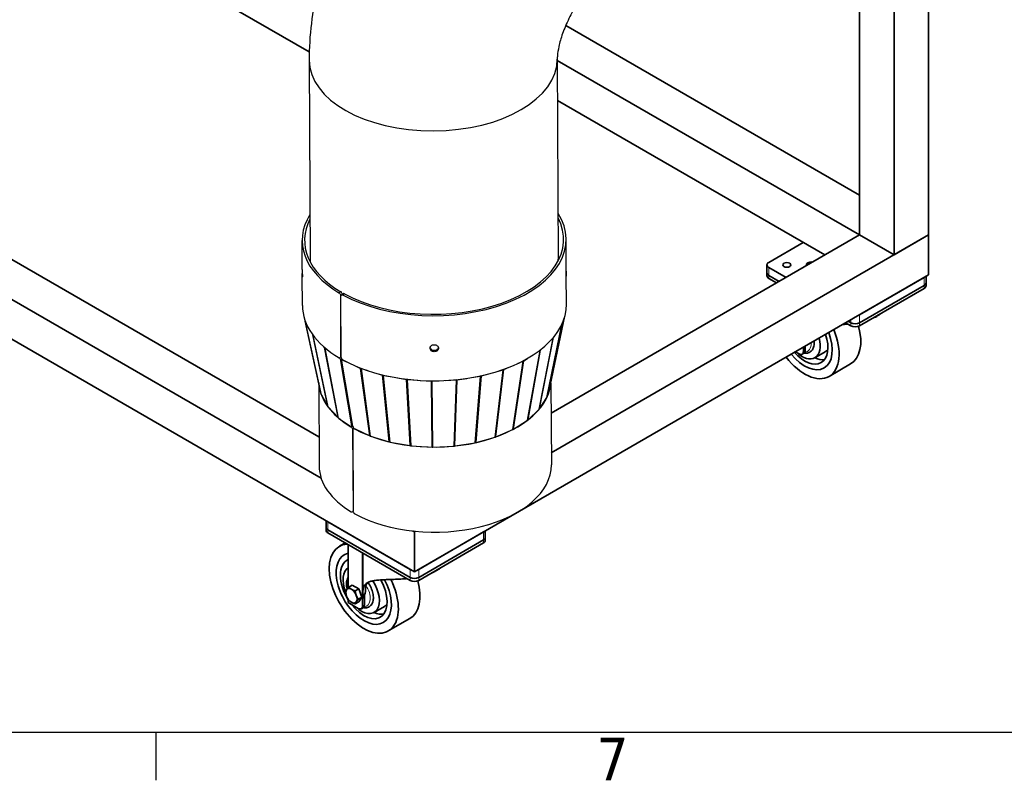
# Model space of a CAD drawing. Header units: millimetres. Extents: x 0 to 5940, y 0 to 4200.
# Tile 2 of 19: x 631 to 1437, y 61 to 683. Entities that reach past the tile are written whole.
import ezdxf

# ---------------------------------------------------------------- set-up
doc = ezdxf.new("R2010")
doc.units = ezdxf.units.MM
doc.header["$LTSCALE"] = 10
doc.layers.get('0').update_dxf_attribs({"lineweight": 25})
for name, color, linetype, lineweight in [('Geometria schizzo (ISO)', 7, 'Continuous', 25), ('Simbolo (ISO)', 7, 'Continuous', 25), ('Spigoli visibili(ISO)', 7, 'Continuous', 35)]:
    doc.layers.add(name, color=color, linetype=linetype, lineweight=lineweight)
doc.layers.add('Spigoli tangenti visibili(ISO)', color=7, linetype='Continuous', lineweight=15, true_color=0x00803f)
doc.styles.add('Testo nota (ISO)', font='tahoma.ttf')

# ---------------------------------------------------------------- blocks, each defined once
blk = doc.blocks.new('Bordi Bordo di default')
at = {"layer": 'Geometria schizzo (ISO)'}
blk.add_line((74.25, 10), (74.25, 6.1), dxfattribs=at)
at = {"layer": 'Geometria schizzo (ISO)', "flags": 128}
blk.add_lwpolyline([(10, 10), (10, 410), (584, 410), (584, 10), (10, 10)], dxfattribs=at)
at = {"layer": 'Simbolo (ISO)', "insert": (110.291, 6.1), "char_height": 3.5, "attachment_point": 7, "style": 'Testo nota (ISO)'}
blk.add_mtext('7', dxfattribs=at)

msp = doc.modelspace()

# ---------------------------------------------------------------- linework, layer by layer
at = {"layer": 'Spigoli tangenti visibili(ISO)'}
for p, q in [((1243.865, 473.922), (1243.865, 480.454)), ((1243.865, 471.473), (1243.865, 473.922)), ((1371.145, 472.289), (1371.145, 465.758)), ((1371.145, 465.758), (1371.145, 463.308)), ((1311.041, 437.588), (1311.041, 435.139)), ((1311.041, 435.139), (1311.041, 432.689)), ((1318.112, 435.139), (1318.112, 441.671)), ((1318.112, 432.689), (1318.112, 435.139)), ((1273.657, 412.631), (1272.243, 411.815)), ((883.241, 265.716), (883.241, 272.248)), ((883.241, 263.266), (883.241, 265.716)), ((1010.52, 264.083), (1010.52, 257.551)), ((1010.52, 257.551), (1010.52, 255.101)), ((950.416, 233.464), (950.416, 226.932)), ((950.416, 226.932), (950.416, 224.483)), ((957.487, 226.932), (957.487, 233.464)), ((957.487, 224.483), (957.487, 226.932)), ((913.033, 204.425), (911.619, 203.608))]:
    msp.add_line(p, q, dxfattribs=at)
at = {"layer": 'Spigoli tangenti visibili(ISO)', "color": 6, "linetype": 'Continuous', "lineweight": 25, "true_color": 0xff00ff}
for p, q in [((893.678, 460.565), (892.262, 459.749)), ((893.67, 457.296), (893.858, 457.404)), ((895.267, 458.034), (896.68, 458.852)), ((1078.049, 445.241), (1078.058, 445.284)), ((1078.055, 445.285), (1078.058, 445.284)), ((864.773, 436.428), (864.712, 436.415)), ((864.929, 436.016), (864.868, 435.996)), ((877.889, 376.18), (864.868, 435.996)), ((1065.396, 384.349), (1077.02, 440.292)), ((1062.365, 374.14), (1074.622, 433.677)), ((1062.558, 374.556), (1074.814, 434.093)), ((1074.539, 433.707), (1074.622, 433.677)), ((1074.73, 434.112), (1074.814, 434.093)), ((870.929, 425.248), (870.796, 425.204)), ((883.077, 366.736), (870.796, 425.204)), ((871.212, 424.869), (871.088, 424.809)), ((883.368, 366.342), (871.088, 424.809)), ((1056.032, 364.433), (1067.431, 422.639)), ((1056.358, 364.821), (1067.756, 423.027)), ((1067.292, 422.71), (1067.431, 422.639)), ((1067.606, 423.081), (1067.756, 423.027)), ((880.649, 414.953), (880.468, 414.867)), ((891.576, 357.642), (880.468, 414.867)), ((881.045, 414.617), (880.884, 414.511)), ((891.992, 357.286), (880.884, 414.511)), ((1046.625, 355.577), (1056.744, 412.567)), ((1047.072, 355.923), (1057.191, 412.913)), ((1056.577, 412.685), (1056.744, 412.567)), ((1057, 413.011), (1057.191, 412.913)), ((892.436, 406.579), (892.33, 406.509)), ((893.871, 404.111), (895.238, 405.007)), ((894.095, 407.448), (893.919, 407.347)), ((895.994, 404.418), (896.089, 404.507)), ((1034.483, 347.89), (1042.947, 403.825)), ((1035.035, 348.182), (1043.499, 404.117)), ((1042.78, 403.99), (1042.947, 403.825)), ((1043.295, 404.26), (1043.499, 404.117)), ((910.195, 398.075), (910.001, 397.895)), ((917.541, 342.706), (910.001, 397.895)), ((910.769, 397.857), (910.623, 397.658)), ((918.163, 342.469), (910.623, 397.658)), ((1020.042, 341.651), (1026.535, 396.727)), ((1020.68, 341.878), (1027.173, 396.954)), ((1026.397, 396.934), (1026.535, 396.727)), ((1026.984, 397.141), (1027.173, 396.954)), ((928.158, 392.55), (927.999, 392.332)), ((933.367, 337.808), (927.999, 392.332)), ((928.789, 392.399), (928.688, 392.167)), ((934.057, 337.644), (928.688, 392.167)), ((947.629, 389.072), (947.523, 388.827)), ((950.538, 334.721), (947.523, 388.827)), ((948.295, 388.993), (948.255, 388.74)), ((951.27, 334.634), (948.255, 388.74)), ((967.912, 387.764), (967.871, 387.506)), ((968.435, 333.555), (967.871, 387.506)), ((968.591, 387.759), (968.619, 387.5)), ((969.183, 333.549), (968.619, 387.5)), ((986.413, 334.352), (988.309, 388.418)), ((987.15, 334.427), (989.046, 388.493)), ((988.282, 388.673), (988.309, 388.418)), ((988.952, 388.742), (989.046, 388.493)), ((1003.824, 337.083), (1008.102, 391.529)), ((1004.524, 337.237), (1008.802, 391.683)), ((1008.011, 391.767), (1008.102, 391.529)), ((1008.651, 391.907), (1008.802, 391.683)), ((902.148, 350.209), (902.03, 350.141)), ((903.494, 351.306), (902.916, 350.927)), ((903.436, 347.687), (903.624, 347.795)), ((905.035, 348.426), (905.151, 348.493)), ((903.943, 281.462), (903.767, 281.36))]:
    msp.add_line(p, q, dxfattribs=at)
msp.add_ellipse((969.382, 650.366), major_axis=(101.499, 0.507), ratio=0.5740034, start_param=3.1415927, end_param=6.2831853, dxfattribs=at)
at = {"layer": 'Spigoli tangenti visibili(ISO)'}
for centre, major_axis, start_param, end_param in [((1268.968, 423.504), (6.75, -11.691), 5.9768868, 7.1401583), ((908.343, 215.297), (-6.75, 11.691), 0.3095159, 1.0522666), ((908.343, 215.297), (6.75, -11.691), 5.9768868, 7.9647609)]:
    msp.add_ellipse(centre, major_axis=major_axis, ratio=0.5773503, start_param=start_param, end_param=end_param, dxfattribs=at)
at = {"layer": 'Spigoli visibili(ISO)'}
for p, q in [((299.878, 984.641), (867.951, 656.664)), ((1374.68, 882.579), (1374.68, 506.991)), ((1346.396, 866.249), (1346.396, 490.661)), ((1318.112, 848.442), (1318.112, 506.991)), ((1077.832, 678.376), (1318.112, 539.65)), ((271.594, 658.042), (877.653, 308.134)), ((328.162, 658.042), (875.921, 341.794)), ((1070.886, 649.726), (1318.112, 506.991)), ((271.594, 625.383), (953.952, 231.423)), ((1071.05, 616.972), (1289.827, 490.661)), ((1318.112, 506.991), (1065.826, 361.333)), ((1374.68, 506.991), (1065.988, 328.767)), ((1272.15, 500.867), (1243.865, 484.537)), ((1346.396, 490.661), (1318.112, 506.991)), ((1374.68, 506.991), (1346.396, 490.661)), ((1374.68, 474.331), (1374.68, 506.991)), ((1374.68, 474.331), (1374.68, 506.991)), ((1242.401, 475.964), (1242.401, 482.496)), ((1242.401, 473.514), (1242.401, 475.964)), ((1243.865, 480.454), (1258.008, 472.289)), ((1374.68, 474.331), (953.952, 231.423)), ((1243.865, 473.922), (1252.351, 469.023)), ((1243.865, 473.922), (1252.351, 469.023)), ((1250.229, 467.799), (1243.865, 471.473)), ((1318.112, 441.671), (1371.145, 472.289)), ((1372.609, 467.799), (1372.609, 473.135)), ((1372.609, 465.349), (1372.609, 467.799)), ((1318.112, 435.139), (1371.145, 465.758)), ((1318.112, 435.139), (1371.145, 465.758)), ((1371.145, 463.308), (1318.112, 432.689)), ((1311.041, 432.689), (1306.798, 435.139)), ((1308.919, 436.364), (1311.041, 435.139)), ((1308.919, 436.364), (1311.041, 435.139)), ((1265.786, 411.46), (1268.708, 409.774)), ((1272.243, 415.189), (1272.243, 411.815)), ((1273.657, 412.631), (1273.657, 416.005)), ((1281.589, 406.542), (1290.074, 411.441)), ((1271.208, 409.526), (1272.622, 410.342)), ((1310.888, 401.518), (1293.21, 391.312)), ((881.777, 273.093), (881.777, 267.757)), ((881.777, 265.308), (881.777, 267.757)), ((950.416, 233.464), (883.241, 272.248)), ((950.416, 226.932), (883.241, 265.716)), ((883.241, 265.716), (950.416, 226.932)), ((950.416, 224.483), (883.241, 263.266)), ((952.52, 264.909), (953.952, 264.083)), ((953.952, 264.083), (952.52, 264.909)), ((953.952, 264.757), (953.952, 264.083)), ((954.95, 264.659), (953.952, 264.083)), ((954.95, 264.659), (953.952, 264.083)), ((953.952, 264.083), (953.952, 231.423)), ((953.952, 231.423), (953.952, 264.083)), ((1010.52, 264.083), (957.487, 233.464)), ((1011.985, 264.928), (1011.985, 259.592)), ((1011.985, 257.143), (1011.985, 259.592)), ((897.335, 255.129), (892.586, 252.388)), ((899.858, 218.564), (899.858, 253.673)), ((1010.52, 257.551), (957.487, 226.932)), ((957.487, 226.932), (1010.52, 257.551)), ((1010.52, 255.101), (957.487, 224.483)), ((911.619, 246.883), (911.619, 203.608)), ((911.881, 246.731), (911.881, 215.365)), ((903.144, 220.667), (900.231, 218.985)), ((903.144, 220.667), (908.451, 217.603)), ((908.451, 217.603), (905.538, 215.921)), ((908.451, 217.603), (911.105, 210.763)), ((914.099, 215.326), (914.099, 219.802)), ((911.105, 210.763), (908.192, 209.082)), ((911.105, 210.763), (908.451, 206.988)), ((912.326, 209.639), (912.326, 209.639)), ((913.033, 204.425), (913.033, 212.31)), ((899.858, 206.316), (899.858, 208.922)), ((899.858, 206.316), (908.083, 201.567)), ((908.451, 206.988), (905.538, 205.306)), ((910.583, 201.319), (911.997, 202.136)), ((920.965, 198.335), (929.45, 203.234)), ((950.264, 193.312), (932.586, 183.106))]:
    msp.add_line(p, q, dxfattribs=at)
at = {"layer": 'Spigoli visibili(ISO)', "color": 6, "linetype": 'Continuous', "lineweight": 25, "true_color": 0xff00ff}
for p, q in [((867.883, 649.859), (868.7, 486.09)), ((1070.88, 650.872), (1071.698, 487.104)), ((862.237, 478.677), (862.119, 502.435)), ((1078.235, 479.755), (1078.116, 503.513)), ((862.384, 449.21), (862.266, 472.968)), ((1078.382, 450.288), (1078.263, 474.046)), ((893.919, 407.347), (893.67, 457.296)), ((894.096, 407.246), (893.846, 457.195)), ((894.262, 458.121), (895.674, 458.938)), ((1078.04, 445.18), (1078.083, 445.388)), ((1078.052, 445.264), (1078.058, 445.284)), ((864.633, 436.81), (864.712, 436.415)), ((877.738, 376.578), (864.717, 436.394)), ((864.868, 435.996), (865.111, 435.554)), ((1065.422, 384.453), (1077.037, 440.352)), ((1074.224, 433.06), (1074.622, 433.677)), ((1074.814, 434.093), (1074.977, 434.655)), ((870.276, 426.152), (870.796, 425.204)), ((871.088, 424.809), (872.03, 423.811)), ((1066.215, 421.484), (1067.431, 422.639)), ((1067.756, 423.027), (1068.47, 424.134)), ((879.12, 416.296), (880.468, 414.867)), ((880.884, 414.511), (882.933, 413.079)), ((1054.316, 411.018), (1056.744, 412.567)), ((1057.191, 412.913), (1058.836, 414.475)), ((890.853, 407.542), (892.33, 406.509)), ((893.506, 406.422), (894.147, 406.791)), ((902.916, 350.927), (893.871, 404.111)), ((903.626, 350.522), (894.672, 403.654)), ((895.376, 404.905), (894.855, 404.421)), ((895.994, 404.418), (898.3, 403.344)), ((1038.986, 402.099), (1042.947, 403.825)), ((1043.499, 404.117), (1046.409, 405.973)), ((905.936, 399.788), (910.001, 397.895)), ((910.623, 397.658), (915.909, 396.038)), ((1020.842, 395.107), (1026.535, 396.727)), ((1027.173, 396.954), (1031.599, 398.882)), ((922.305, 394.077), (927.999, 392.332)), ((928.688, 392.167), (935.746, 390.915)), ((940.184, 390.128), (947.523, 388.827)), ((948.255, 388.74), (956.912, 388.195)), ((959.1, 388.058), (967.871, 387.506)), ((968.619, 387.5), (977.629, 387.92)), ((979.369, 388.001), (988.309, 388.418)), ((989.046, 388.493), (996.747, 389.72)), ((1000.643, 390.341), (1008.102, 391.529)), ((1008.802, 391.683), (1014.876, 393.411)), ((875.7, 385.938), (876.04, 317.982)), ((1062.558, 374.556), (1065.396, 384.349)), ((1065.703, 385.808), (1066.037, 318.93)), ((877.889, 376.18), (883.077, 366.736)), ((1056.358, 364.821), (1062.365, 374.14)), ((883.368, 366.342), (891.576, 357.642)), ((1047.072, 355.923), (1056.032, 364.433)), ((891.992, 357.286), (901.918, 350.347)), ((1035.035, 348.182), (1046.625, 355.577)), ((903.593, 350.72), (902.743, 350.163)), ((903.436, 347.687), (903.767, 281.36)), ((903.612, 347.586), (903.944, 281.26)), ((904.028, 348.512), (904.645, 348.869)), ((905.394, 348.363), (917.541, 342.706)), ((1020.68, 341.878), (1034.483, 347.89)), ((918.163, 342.469), (933.367, 337.808)), ((1004.524, 337.237), (1020.042, 341.651)), ((934.057, 337.644), (950.538, 334.721)), ((951.27, 334.634), (968.435, 333.555)), ((969.183, 333.549), (986.413, 334.352)), ((987.15, 334.427), (1003.824, 337.083)), ((903.354, 280.436), (903.995, 280.805))]:
    msp.add_line(p, q, dxfattribs=at)
for centre, major_axis, ratio, start_param, end_param in [((970.117, 502.974), (-107.999, -0.539), 0.5740034, 5.9344769, 7.046033), ((970.117, 502.974), (107.999, 0.539), 0.5740034, 3.9437943, 6.6318937), ((970.117, 502.974), (-105.999, -0.529), 0.5740034, 5.9907587, 7.0456835), ((970.117, 502.974), (105.999, 0.529), 0.5740034, 3.9441438, 6.5756119), ((970.199, 486.597), (-101.499, -0.507), 0.5740034, 0, 0.0206711), ((970.199, 486.597), (101.499, 0.507), 0.5740034, 6.2625142, 6.2831853), ((970.383, 449.749), (-107.999, -0.539), 0.5740034, 0, 0.7628477), ((970.383, 449.749), (107.999, 0.539), 0.5740034, 3.9437943, 6.2831853), ((1074.052, 445.647), (4.059, 0.013), 0.5656563, 6.1187726, 6.3052996), ((868.743, 436.702), (-4.057, -0.04), 0.5662585, 0.1075997, 0.2949041), ((1070.812, 434.468), (4.056, -0.005), 0.5666719, 5.9338198, 6.1211242), ((874.665, 425.923), (-4.05, -0.056), 0.5680182, 0.2931673, 0.4804717), ((1063.954, 423.83), (-4.048, 0.019), 0.5687109, 2.6063087, 2.7936131), ((884.034, 415.991), (-4.041, -0.067), 0.5706279, 0.4801287, 0.667433), ((1053.726, 414.115), (-4.038, 0.029), 0.5715092, 2.4188401, 2.6061445), ((892.601, 405.02), (1.096, -1.673), 0.4111808, 0.7553331, 2.3423373), ((896.217, 402.956), (-1.362, 1.464), 0.52578, 5.3700343, 6.9570386), ((1040.496, 405.674), (-4.027, 0.031), 0.5746903, 2.2294189, 2.4167232), ((912.561, 399.712), (-4.018, -0.068), 0.5770937, 0.8704876, 1.0577919), ((1024.74, 398.811), (-4.016, 0.026), 0.5778068, 2.0378963, 2.2252006), ((929.917, 394.391), (-4.009, -0.057), 0.5798512, 1.0635229, 1.2508273), ((948.731, 391.055), (-4.003, -0.041), 0.5817719, 1.2581756, 1.4454799), ((968.325, 389.823), (-4, -0.022), 0.5825532, 1.453775, 1.6410793), ((987.993, 390.74), (-4.002, -0.003), 0.5820699, 1.6494793, 1.8367836), ((1007.026, 393.772), (-4.007, 0.014), 0.5803995, 1.8444275, 2.0317318), ((970.691, 388.058), (-94.999, -0.474), 0.5740034, 0.0352813, 0.7601547), ((970.691, 388.058), (94.999, 0.474), 0.5740034, 3.9464873, 6.2131061), ((1061.39, 384.712), (4.059, 0.013), 0.5656563, 6.1187726, 6.1643197), ((881.765, 376.886), (-4.057, -0.04), 0.5662585, 0.1168408, 0.2949041), ((1058.556, 374.932), (4.056, -0.005), 0.5666719, 5.9338198, 6.1211242), ((886.945, 367.455), (-4.05, -0.056), 0.5680182, 0.2931673, 0.4804717), ((1052.556, 365.624), (4.048, -0.019), 0.5687109, 5.7479014, 5.9352057), ((895.143, 358.766), (4.041, 0.067), 0.5706279, 3.6217214, 3.8090257), ((1043.607, 357.125), (4.038, -0.029), 0.5715092, 5.5604328, 5.7477371), ((901.647, 351.836), (1.096, -1.673), 0.4111808, 5.48393, 7.0385184), ((905.171, 349.825), (-1.362, 1.464), 0.52578, 0.6738533, 2.2284417), ((1032.032, 349.74), (4.027, -0.031), 0.5746903, 5.3710116, 5.5583159), ((920.101, 344.523), (4.018, 0.068), 0.5770937, 4.0120802, 4.1993846), ((1018.247, 343.735), (4.016, -0.026), 0.5778068, 5.1794889, 5.3667932), ((935.286, 339.868), (4.009, 0.057), 0.5798512, 4.2051156, 4.3924199), ((951.746, 336.949), (4.003, 0.041), 0.5817719, 4.3997683, 4.5870726), ((968.889, 335.871), (4, 0.022), 0.5825532, 4.5953676, 4.7826719), ((986.097, 336.673), (4.002, 0.003), 0.5820699, 4.7910719, 4.9783763), ((1002.749, 339.326), (4.007, -0.014), 0.5803995, 4.9860201, 5.1733245), ((971.038, 318.456), (-94.999, -0.474), 0.5740034, 0, 0.7601547), ((971.038, 318.456), (94.999, 0.474), 0.5740034, 3.9464873, 6.2831853)]:
    msp.add_ellipse(centre, major_axis=major_axis, ratio=ratio, start_param=start_param, end_param=end_param, dxfattribs=at)
at = {"layer": 'Spigoli visibili(ISO)'}
for centre, major_axis, start_param, end_param in [((1247.401, 482.496), (-5, 0), 5.4977871, 7.0685835), ((1278.715, 482.496), (-4.188, 0), 4.463913, 6.5316613), ((1247.401, 475.964), (-5, 0), 0, 0.7853982), ((1247.401, 475.964), (-5, 0), 0, 0.7853982), ((1247.401, 473.514), (-5, 0), 0, 0.7853982), ((1367.609, 467.799), (5, 0), 5.4977871, 6.2831853), ((1367.609, 467.799), (5, 0), 5.4977871, 6.2831853), ((1367.609, 465.349), (5, 0), 5.4977871, 6.2831853), ((1314.576, 437.18), (5, 0), 3.9269908, 5.4977871), ((1314.576, 437.18), (-5, 0), 0.7853982, 2.3561945), ((1273.21, 425.953), (20, -34.641), 4.9351988, 7.6311718), ((1273.21, 425.953), (16, -27.713), 4.9922412, 7.5741294), ((1273.21, 425.953), (16, -27.713), 4.9922412, 7.5741294), ((1290.888, 436.16), (20, -34.641), 0, 1.1441738), ((1314.576, 434.731), (5, 0), 3.9269908, 5.4977871), ((1273.21, 425.953), (13.5, -23.383), 5.0459017, 7.5204689), ((1271.089, 424.729), (10.5, -18.187), 5.1879425, 7.4195478), ((1268.708, 413.856), (2.5, -4.33), 5.4977871, 7.0685835), ((1270.122, 414.673), (2.5, -4.33), 0, 0.7853982), ((1279.574, 429.628), (10.5, -18.187), 0, 0.2379411), ((1279.574, 429.628), (13.5, -23.383), 5.6035115, 6.0452442), ((886.777, 267.757), (-5, 0), 0, 0.7853982), ((886.777, 267.757), (-5, 0), 0, 0.7853982), ((886.777, 265.308), (-5, 0), 0, 0.7853982), ((1006.985, 259.592), (5, 0), 5.4977871, 6.2831853), ((1006.985, 259.592), (5, 0), 5.4977871, 6.2831853), ((912.586, 217.747), (-20, 34.641), 6.0031477, 10.8807585), ((1006.985, 257.143), (5, 0), 5.4977871, 6.2831853), ((912.586, 217.747), (-16, 27.713), 6.0951936, 10.9269635), ((912.586, 217.747), (16, -27.713), 2.9536009, 7.7853708), ((912.586, 217.747), (-13.5, 23.383), 6.2275148, 7.9096521), ((910.465, 216.522), (-10.5, 18.187), 0.0102048, 1.3115257), ((953.952, 228.973), (5, 0), 3.9269908, 5.4977871), ((953.952, 228.973), (-5, 0), 0.7853982, 2.3561945), ((902.474, 211.909), (-3.25, 5.629), 5.4977871, 6.5449847), ((912.586, 217.747), (13.5, -23.383), 4.9465015, 7.8260786), ((910.465, 216.522), (10.5, -18.187), 5.1879425, 7.9387527), ((930.264, 227.953), (20, -34.641), 0, 1.1441738), ((953.952, 226.524), (5, 0), 3.9269908, 5.4977871), ((902.474, 211.909), (-3.25, 5.629), 0.2617994, 1.3089969), ((902.474, 211.909), (3.25, -5.629), 4.4505896, 5.4977871), ((902.474, 211.909), (-3.25, 5.629), 4.4505896, 5.4977871), ((902.474, 211.909), (3.25, -5.629), 0.2617994, 1.3089969), ((906.222, 214.072), (2.908, -5.036), 1.0932971, 1.5246967), ((956.07, 172.641), (-31.757, 55.004), 0.4215739, 0.5569869), ((902.474, 211.909), (3.25, -5.629), 5.4977871, 6.5449847), ((908.083, 205.649), (2.5, -4.33), 5.4977871, 7.0685835), ((909.497, 206.466), (2.5, -4.33), 0, 0.7853982), ((918.95, 221.421), (10.5, -18.187), 0, 0.2379411), ((918.95, 221.421), (13.5, -23.383), 5.6035115, 6.0452442)]:
    msp.add_ellipse(centre, major_axis=major_axis, ratio=0.5773503, start_param=start_param, end_param=end_param, dxfattribs=at)
msp.add_ellipse((1258.715, 482.496), major_axis=(-3.324, 0), ratio=0.5773503, dxfattribs=at)
at = {"layer": 'Spigoli visibili(ISO)', "color": 6, "linetype": 'Continuous', "lineweight": 25, "true_color": 0xff00ff}
for points, knots in [([(1010.024, 897.789), (992.38, 887.602), (976.594, 875.344), (947.962, 847.989), (935.128, 832.862), (912.405, 800.488), (902.524, 783.241), (886.086, 747.264), (879.525, 728.543), (870.388, 690.019), (867.781, 670.211), (867.883, 649.859)], [4.712389, 4.712389, 4.712389, 4.712389, 5.0265482, 5.0265482, 5.3407075, 5.3407075, 5.6548668, 5.6548668, 5.969026, 5.969026, 6.2831853, 6.2831853, 6.2831853, 6.2831853]), ([(1111.524, 721.986), (1110.708, 721.515), (1109.411, 720.683), (1106.172, 718.207), (1104.208, 716.537), (1099.839, 712.302), (1097.412, 709.681), (1092.393, 703.567), (1089.802, 700.025), (1084.84, 692.344), (1082.484, 688.187), (1078.371, 679.837), (1076.614, 675.644), (1073.882, 667.891), (1072.877, 664.31), (1071.553, 658.276), (1071.19, 655.759), (1070.908, 652.578), (1070.877, 651.575), (1070.88, 650.872)], [4.712389, 4.712389, 4.712389, 4.712389, 4.8717914, 4.8717914, 5.0372762, 5.0372762, 5.2152283, 5.2152283, 5.4061676, 5.4061676, 5.6052915, 5.6052915, 5.8041801, 5.8041801, 5.9939826, 5.9939826, 6.1695446, 6.1695446, 6.2831853, 6.2831853, 6.2831853, 6.2831853]), ([(862.237, 478.677), (862.239, 478.453), (862.242, 478.182), (862.252, 477.486), (862.261, 477.039), (862.278, 476.174), (862.287, 475.697), (862.301, 474.786), (862.306, 474.352), (862.308, 473.992), (862.31, 473.632), (862.309, 473.298), (862.301, 472.797), (862.295, 472.63), (862.284, 472.477), (862.277, 472.483), (862.268, 472.685), (862.265, 472.882), (862.265, 473.387), (862.268, 473.728), (862.277, 474.515), (862.284, 474.962), (862.29, 475.417), (862.29, 475.438), (862.291, 475.46)], [-0.4967621, -0.4967621, -0.4967621, -0.4967621, -0.3955507, -0.3955507, -0.2637005, -0.2637005, -0.1318502, -0.1318502, 0, 0, 0, 0.1318502, 0.1318502, 0.2637005, 0.2637005, 0.3955507, 0.3955507, 0.527401, 0.527401, 0.6592512, 0.6592512, 0.7911015, 0.7911015, 0.7977204, 0.7977204, 0.7977204, 0.7977204]), ([(1078.21, 477.263), (1078.216, 476.875), (1078.224, 476.48), (1078.239, 475.684), (1078.248, 475.237), (1078.26, 474.45), (1078.264, 474.109), (1078.264, 473.604), (1078.26, 473.407), (1078.248, 473.205), (1078.239, 473.199), (1078.223, 473.351), (1078.213, 473.519), (1078.199, 474.02), (1078.194, 474.353), (1078.193, 474.713), (1078.191, 475.073), (1078.192, 475.507), (1078.199, 476.419), (1078.205, 476.896), (1078.217, 477.761), (1078.223, 478.208), (1078.232, 478.995), (1078.235, 479.336), (1078.235, 479.647), (1078.235, 479.703), (1078.235, 479.755)], [-0.9019687, -0.9019687, -0.9019687, -0.9019687, -0.7911015, -0.7911015, -0.6592512, -0.6592512, -0.527401, -0.527401, -0.3955507, -0.3955507, -0.2637005, -0.2637005, -0.1318502, -0.1318502, 0, 0, 0, 0.1318502, 0.1318502, 0.2637005, 0.2637005, 0.3955507, 0.3955507, 0.527401, 0.527401, 0.5580399, 0.5580399, 0.5580399, 0.5580399]), ([(892.262, 459.749), (892.436, 459.646), (892.623, 459.495), (892.968, 459.126), (893.126, 458.909), (893.377, 458.474), (893.486, 458.227), (893.632, 457.741), (893.669, 457.502), (893.67, 457.296)], [0.30140467, 0.30140467, 0.30140467, 0.30140467, 0.37674742, 0.37674742, 0.45209018, 0.45209018, 0.52742769, 0.52742769, 0.6027652, 0.6027652, 0.6027652, 0.6027652]), ([(895.034, 458.568), (895.018, 458.644), (894.998, 458.722), (894.902, 459.043), (894.793, 459.289), (894.542, 459.724), (894.383, 459.942), (894.039, 460.311), (893.852, 460.461), (893.678, 460.565)], [0.65392503, 0.65392503, 0.65392503, 0.65392503, 0.67810525, 0.67810525, 0.75344277, 0.75344277, 0.82878573, 0.82878573, 0.90412869, 0.90412869, 0.90412869, 0.90412869]), ([(893.846, 457.195), (893.845, 457.401), (893.88, 457.6), (894.023, 457.921), (894.131, 458.043), (894.382, 458.192), (894.542, 458.228), (894.894, 458.199), (895.086, 458.134), (895.267, 458.034)], [1.2055304, 1.2055304, 1.2055304, 1.2055304, 1.28086791, 1.28086791, 1.35620542, 1.35620542, 1.43154818, 1.43154818, 1.50689093, 1.50689093, 1.50689093, 1.50689093]), ([(896.68, 458.852), (896.499, 458.951), (896.307, 459.016), (895.957, 459.045), (895.799, 459.01), (895.674, 458.938)], [0.90417451, 0.90417451, 0.90417451, 0.90417451, 0.97951747, 0.97951747, 1.05382052, 1.05382052, 1.05382052, 1.05382052]), ([(966.749, 414.39), (966.748, 414.749), (966.833, 415.132), (967.187, 415.833), (967.455, 416.152), (968.074, 416.655), (968.466, 416.872), (969.327, 417.161), (969.796, 417.233), (970.675, 417.236), (971.144, 417.167), (972.007, 416.884), (972.402, 416.669), (973.026, 416.17), (973.297, 415.853), (973.658, 415.155), (973.747, 414.773), (973.749, 414.413)], [1.054802, 1.054802, 1.054802, 1.054802, 1.1866522, 1.1866522, 1.3185024, 1.3185024, 1.4503527, 1.4503527, 1.5822029, 1.5822029, 1.7140532, 1.7140532, 1.8459034, 1.8459034, 1.9777537, 1.9777537, 2.1096039, 2.1096039, 2.1096039, 2.1096039]), ([(973.749, 414.413), (973.751, 414.053), (973.665, 413.667), (973.311, 412.954), (973.044, 412.626), (972.425, 412.107), (972.032, 411.881), (971.172, 411.579), (970.703, 411.504), (969.824, 411.501), (969.355, 411.573), (968.491, 411.869), (968.097, 412.093), (967.473, 412.608), (967.202, 412.933), (966.841, 413.644), (966.751, 414.03), (966.749, 414.39)], [0, 0, 0, 0, 0.1318502, 0.1318502, 0.2637005, 0.2637005, 0.3955507, 0.3955507, 0.527401, 0.527401, 0.6592512, 0.6592512, 0.7911015, 0.7911015, 0.9229517, 0.9229517, 1.054802, 1.054802, 1.054802, 1.054802]), ([(966.821, 414.974), (966.866, 414.793), (966.933, 414.611), (967.202, 414.082), (967.473, 413.756), (968.097, 413.241), (968.491, 413.017), (969.355, 412.721), (969.824, 412.649), (970.703, 412.652), (971.172, 412.727), (972.032, 413.029), (972.425, 413.255), (973.044, 413.775), (973.312, 414.102), (973.571, 414.626), (973.634, 414.8), (973.677, 414.974)], [1.12212309, 1.12212309, 1.12212309, 1.12212309, 1.18665559, 1.18665559, 1.31850622, 1.31850622, 1.45035684, 1.45035684, 1.58220745, 1.58220745, 1.71405807, 1.71405807, 1.84590869, 1.84590869, 1.97775931, 1.97775931, 2.03957055, 2.03957055, 2.03957055, 2.03957055]), ([(893.919, 407.347), (893.92, 407.141), (893.886, 406.942), (893.744, 406.621), (893.636, 406.499), (893.388, 406.353), (893.231, 406.318), (892.888, 406.352), (892.702, 406.421), (892.528, 406.524)], [0.6027652, 0.6027652, 0.6027652, 0.6027652, 0.67810271, 0.67810271, 0.75344022, 0.75344022, 0.82878298, 0.82878298, 0.90412573, 0.90412573, 0.90412573, 0.90412573]), ([(895.533, 404.809), (895.352, 404.909), (895.159, 405.056), (894.806, 405.42), (894.644, 405.636), (894.39, 406.069), (894.28, 406.315), (894.133, 406.8), (894.097, 407.04), (894.096, 407.246)], [0.90416987, 0.90416987, 0.90416987, 0.90416987, 0.97951262, 0.97951262, 1.05485538, 1.05485538, 1.13019289, 1.13019289, 1.2055304, 1.2055304, 1.2055304, 1.2055304]), ([(902.03, 350.141), (902.204, 350.037), (902.39, 349.886), (902.734, 349.517), (902.892, 349.3), (903.143, 348.865), (903.252, 348.618), (903.398, 348.132), (903.435, 347.892), (903.436, 347.687)], [0.90420552, 0.90420552, 0.90420552, 0.90420552, 0.97954985, 0.97954985, 1.05489419, 1.05489419, 1.13023175, 1.13023175, 1.20556931, 1.20556931, 1.20556931, 1.20556931]), ([(903.612, 347.586), (903.611, 347.791), (903.646, 347.991), (903.789, 348.312), (903.897, 348.434), (904.148, 348.583), (904.308, 348.619), (904.661, 348.59), (904.854, 348.525), (905.035, 348.426)], [0.60278466, 0.60278466, 0.60278466, 0.60278466, 0.67812222, 0.67812222, 0.75345978, 0.75345978, 0.82880412, 0.82880412, 0.90414845, 0.90414845, 0.90414845, 0.90414845]), ([(903.767, 281.36), (903.768, 281.155), (903.733, 280.956), (903.592, 280.635), (903.484, 280.513), (903.236, 280.367), (903.079, 280.332), (902.737, 280.367), (902.551, 280.436), (902.378, 280.539)], [1.20556931, 1.20556931, 1.20556931, 1.20556931, 1.28090687, 1.28090687, 1.35624444, 1.35624444, 1.43158877, 1.43158877, 1.50693311, 1.50693311, 1.50693311, 1.50693311]), ([(905.383, 278.825), (905.201, 278.924), (905.008, 279.071), (904.654, 279.434), (904.493, 279.65), (904.238, 280.083), (904.128, 280.329), (903.981, 280.814), (903.945, 281.054), (903.944, 281.26)], [0.30142086, 0.30142086, 0.30142086, 0.30142086, 0.3767652, 0.3767652, 0.45210953, 0.45210953, 0.52744709, 0.52744709, 0.60278466, 0.60278466, 0.60278466, 0.60278466])]:
    msp.add_open_spline(points, degree=3, knots=knots, dxfattribs=at)
at = {"layer": 'Spigoli visibili(ISO)'}
for points, knots in [([(1327.779, 438.271), (1327.844, 438.297), (1327.909, 438.324), (1329.531, 438.995), (1330.968, 439.704), (1333.539, 441.188), (1334.773, 442.022), (1335.943, 442.962), (1335.989, 443), (1336.035, 443.037)], [-12.1365901, -12.1365901, -12.1365901, -12.1365901, -12.1140563, -12.1140563, -11.5686655, -11.5686655, -11.0232747, -11.0232747, -11.0007408, -11.0007408, -11.0007408, -11.0007408]), ([(1304.551, 433.841), (1305.18, 433.879), (1305.811, 433.921), (1307.142, 434.018), (1307.842, 434.074), (1308.537, 434.135)], [-14.48153162, -14.48153162, -14.48153162, -14.48153162, -14.301494, -14.301494, -14.10010122, -14.10010122, -14.10010122, -14.10010122]), ([(1272.773, 410.441), (1272.824, 410.432), (1272.875, 410.422), (1274.076, 410.214), (1275.222, 410.257), (1277.194, 410.864), (1278.034, 411.362), (1279.415, 412.701), (1279.955, 413.537), (1280.77, 415.534), (1281.004, 416.724), (1281.093, 418.717), (1281.067, 419.468), (1280.986, 420.236)], [0.3226583, 0.3226583, 0.3226583, 0.3226583, 0.3367147, 0.3367147, 0.6540709, 0.6540709, 0.9296687, 0.9296687, 1.2065044, 1.2065044, 1.5204916, 1.5204916, 1.7005918, 1.7005918, 1.7005918, 1.7005918]), ([(967.155, 230.064), (967.22, 230.091), (967.284, 230.117), (968.906, 230.788), (970.344, 231.497), (972.915, 232.982), (974.149, 233.815), (975.318, 234.756), (975.365, 234.793), (975.411, 234.831)], [-12.1365901, -12.1365901, -12.1365901, -12.1365901, -12.1140563, -12.1140563, -11.5686655, -11.5686655, -11.0232747, -11.0232747, -11.0007408, -11.0007408, -11.0007408, -11.0007408]), ([(899.858, 226.982), (899.462, 226.403), (899.148, 225.756), (898.532, 223.942), (898.355, 222.699), (898.361, 220.099), (898.538, 218.745), (898.872, 217.373)], [4.19736086, 4.19736086, 4.19736086, 4.19736086, 4.39569824, 4.39569824, 4.71533407, 4.71533407, 5.02800824, 5.02800824, 5.02800824, 5.02800824]), ([(912.326, 209.639), (912.314, 209.746), (912.303, 209.852), (912.057, 212.146), (911.862, 214.001), (911.903, 217.214), (912.139, 218.569), (913.256, 220.845), (914.137, 221.765), (916.034, 222.867), (916.811, 223.211), (918.662, 223.809), (919.737, 224.064), (922.17, 224.483), (923.532, 224.646), (926.479, 224.901), (928.066, 224.992), (931.197, 225.132), (932.834, 225.187), (936.317, 225.3), (938.163, 225.359), (941.949, 225.519), (943.891, 225.62), (946.517, 225.811), (947.218, 225.867), (947.912, 225.929)], [-22.0066224, -22.0066224, -22.0066224, -22.0066224, -21.9492696, -21.9492696, -20.7612082, -20.7612082, -19.5731468, -19.5731468, -18.3850854, -18.3850854, -17.7776365, -17.7776365, -17.1701876, -17.1701876, -16.5627388, -16.5627388, -15.9552899, -15.9552899, -15.4040246, -15.4040246, -14.8527593, -14.8527593, -14.301494, -14.301494, -14.1001012, -14.1001012, -14.1001012, -14.1001012]), ([(912.149, 202.235), (912.2, 202.225), (912.251, 202.216), (913.452, 202.008), (914.598, 202.05), (916.57, 202.657), (917.41, 203.155), (918.791, 204.494), (919.331, 205.33), (920.145, 207.327), (920.38, 208.518), (920.497, 211.139), (920.354, 212.582), (919.702, 215.522), (919.192, 217.019), (917.87, 219.914), (917.059, 221.313), (916.095, 222.656), (916.056, 222.711), (916.016, 222.766)], [0.3226583, 0.3226583, 0.3226583, 0.3226583, 0.3367147, 0.3367147, 0.6540709, 0.6540709, 0.9296687, 0.9296687, 1.2065044, 1.2065044, 1.5204916, 1.5204916, 1.856428, 1.856428, 2.1924134, 2.1924134, 2.5259987, 2.5259987, 2.5402873, 2.5402873, 2.5402873, 2.5402873]), ([(916.226, 222.926), (916.198, 222.905), (916.17, 222.885), (915.163, 222.123), (914.526, 221.215), (913.85, 219.025), (913.811, 217.746), (914.009, 215.955), (914.051, 215.646), (914.099, 215.326)], [18.0866866, 18.0866866, 18.0866866, 18.0866866, 18.118515, 18.118515, 19.258476, 19.258476, 20.398437, 20.398437, 20.628902, 20.628902, 20.628902, 20.628902])]:
    msp.add_open_spline(points, degree=3, knots=knots, dxfattribs=at)
for points in [[(898.494, 216.86), (899.11, 217.736), (900.231, 218.985)], [(900.231, 218.985), (901.243, 217.927), (902.474, 217.216)], [(897.578, 215.21), (897.878, 215.984), (898.494, 216.86)], [(898.494, 211.553), (897.878, 213.14), (897.578, 215.21)], [(900.231, 208.371), (899.11, 209.966), (898.494, 211.553)], [(902.474, 217.216), (903.706, 216.505), (905.538, 215.921)], [(905.538, 215.921), (905.839, 213.851), (906.455, 212.264)], [(906.455, 212.264), (907.07, 210.677), (908.192, 209.082)], [(902.474, 206.601), (901.243, 207.312), (900.231, 208.371)], [(905.538, 205.306), (903.706, 205.89), (902.474, 206.601)], [(906.455, 206.957), (905.839, 206.081), (905.538, 205.306)], [(908.192, 209.082), (907.07, 207.833), (906.455, 206.957)]]:
    msp.add_rational_spline(points, [1, 1.0379548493, 1], degree=2, dxfattribs=at)

# ---------------------------------------------------------------- block references
at = {"xscale": 10, "yscale": 10, "zscale": 10}
msp.add_blockref('Bordi Bordo di default', (0, 0), dxfattribs=at)

doc.saveas('drawing.dxf')
